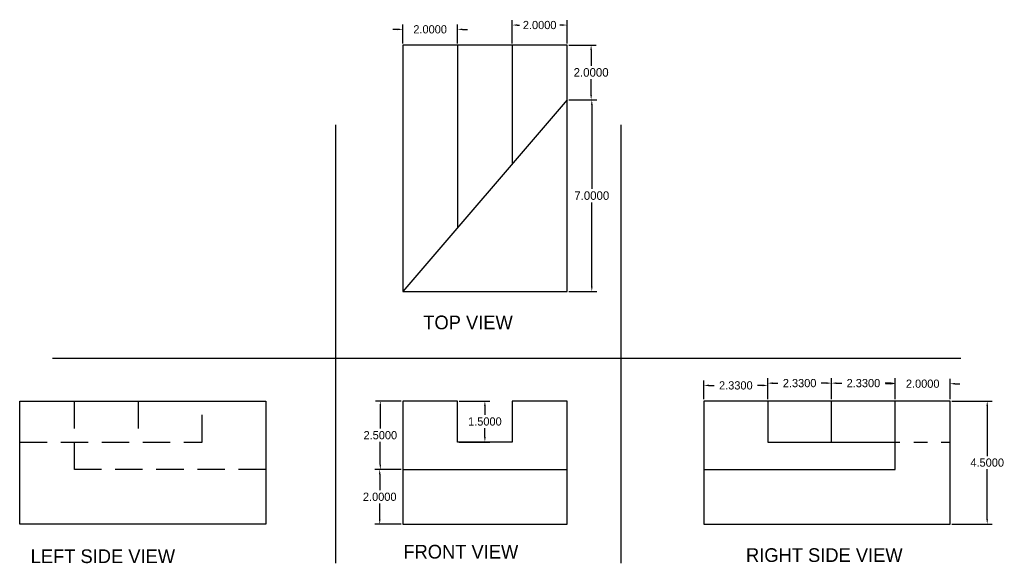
# Model space of a CAD drawing. Header units: inches. Extents: x 23 to 58.9, y 18.7 to 38.5.
import ezdxf

# ---------------------------------------------------------------- set-up
doc = ezdxf.new("R2010")
doc.units = ezdxf.units.IN
doc.header["$MEASUREMENT"] = 0
doc.linetypes.add('CENTERX2', pattern=[4, 2.5, -0.5, 0.5, -0.5])
doc.linetypes.add('DASHEDX2', pattern=[1.5, 1, -0.5])
doc.dimstyles.get("Standard").update_dxf_attribs({"dimtxt": 0.18, "dimasz": 0.18, "dimexe": 0.18, "dimexo": 0.0625, "dimgap": 0.09, "dimtad": 0, "dimtih": 1, "dimtoh": 1, "dimdec": 4, "dimzin": 0, "dimdsep": 46, "dimtxsty": 'Standard', "dimcen": 0.09, "dimadec": 0, "dimazin": 0, "dimtfac": 1, "dimtdec": 4, "dimtofl": 0, "dimtmove": 0, "dimatfit": 3, "dimfxl": 0, "dimtolj": 1, "dimtzin": 0, "dimarcsym": 0})

# ---------------------------------------------------------------- blocks, each defined once
blk = doc.blocks.new('*D1')
at = {"color": 0, "lineweight": -2}
for p, q in [((36.887, 24.623), (35.951, 24.623)), ((36.131, 24.443), (36.131, 23.613)), ((36.131, 22.303), (36.131, 23.133)), ((36.887, 22.123), (35.951, 22.123))]:
    blk.add_line(p, q, dxfattribs=at)
at = {"color": 0}
for points in [[(36.101, 24.443), (36.161, 24.443), (36.131, 24.623)], [(36.101, 22.303), (36.161, 22.303), (36.131, 22.123)]]:
    blk.add_solid(points, dxfattribs=at)
at = {"layer": 'Defpoints', "color": 0}
for p in [(36.95, 24.623), (36.131, 22.123), (36.95, 22.123)]:
    blk.add_point(p, dxfattribs=at)
at = {"color": 0, "insert": (36.131, 23.373), "char_height": 0.3, "attachment_point": 5}
blk.add_mtext('\\A1;2.5000', dxfattribs=at)
blk = doc.blocks.new('*D2')
at = {"color": 0, "lineweight": -2}
for p, q in [((36.887, 22.123), (35.929, 22.123)), ((36.109, 21.943), (36.109, 21.363)), ((36.109, 20.303), (36.109, 20.883)), ((36.887, 20.123), (35.929, 20.123))]:
    blk.add_line(p, q, dxfattribs=at)
at = {"color": 0}
for points in [[(36.079, 21.943), (36.139, 21.943), (36.109, 22.123)], [(36.079, 20.303), (36.139, 20.303), (36.109, 20.123)]]:
    blk.add_solid(points, dxfattribs=at)
at = {"layer": 'Defpoints', "color": 0}
for p in [(36.95, 22.123), (36.109, 20.123), (36.95, 20.123)]:
    blk.add_point(p, dxfattribs=at)
at = {"color": 0, "insert": (36.109, 21.123), "char_height": 0.3, "attachment_point": 5}
blk.add_mtext('\\A1;2.0000', dxfattribs=at)
blk = doc.blocks.new('*D3')
at = {"color": 0, "lineweight": -2}
for p, q in [((39.012, 24.623), (40.13, 24.623)), ((39.95, 24.443), (39.95, 24.113)), ((39.95, 23.303), (39.95, 23.633)), ((39.012, 23.123), (40.13, 23.123))]:
    blk.add_line(p, q, dxfattribs=at)
at = {"color": 0}
for points in [[(39.92, 24.443), (39.98, 24.443), (39.95, 24.623)], [(39.92, 23.303), (39.98, 23.303), (39.95, 23.123)]]:
    blk.add_solid(points, dxfattribs=at)
at = {"layer": 'Defpoints', "color": 0}
for p in [(38.95, 24.623), (38.95, 23.123), (39.95, 23.123)]:
    blk.add_point(p, dxfattribs=at)
at = {"color": 0, "insert": (39.95, 23.873), "char_height": 0.3, "attachment_point": 5}
blk.add_mtext('\\A1;1.5000', dxfattribs=at)
blk = doc.blocks.new('*D4')
at = {"color": 0, "lineweight": -2}
for p, q in [((43.012, 35.623), (44.034, 35.623)), ((43.854, 35.443), (43.854, 32.369)), ((43.854, 28.803), (43.854, 31.876)), ((43.012, 28.623), (44.034, 28.623))]:
    blk.add_line(p, q, dxfattribs=at)
at = {"color": 0}
for points in [[(43.824, 35.443), (43.884, 35.443), (43.854, 35.623)], [(43.824, 28.803), (43.884, 28.803), (43.854, 28.623)]]:
    blk.add_solid(points, dxfattribs=at)
at = {"layer": 'Defpoints', "color": 0}
for p in [(42.95, 35.623), (42.95, 28.623), (43.854, 28.623)]:
    blk.add_point(p, dxfattribs=at)
at = {"color": 0, "insert": (43.854, 32.123), "char_height": 0.3125, "attachment_point": 5}
blk.add_mtext('\\A1;7.0000', dxfattribs=at)
blk = doc.blocks.new('*D6')
at = {"color": 0, "lineweight": -2}
for p, q in [((36.77, 38.196), (36.59, 38.196)), ((36.95, 37.685), (36.95, 38.376)), ((38.95, 37.685), (38.95, 38.376)), ((39.13, 38.196), (39.31, 38.196))]:
    blk.add_line(p, q, dxfattribs=at)
at = {"color": 0}
for points in [[(36.77, 38.226), (36.77, 38.166), (36.95, 38.196)], [(39.13, 38.226), (39.13, 38.166), (38.95, 38.196)]]:
    blk.add_solid(points, dxfattribs=at)
at = {"layer": 'Defpoints', "color": 0}
for p in [(38.95, 38.196), (36.95, 37.623), (38.95, 37.623)]:
    blk.add_point(p, dxfattribs=at)
at = {"color": 0, "insert": (37.95, 38.196), "char_height": 0.3, "attachment_point": 5}
blk.add_mtext('\\A1;2.0000', dxfattribs=at)
blk = doc.blocks.new('*D7')
at = {"color": 0, "lineweight": -2}
for p, q in [((40.95, 37.685), (40.95, 38.533)), ((42.95, 37.685), (42.95, 38.533)), ((41.13, 38.353), (41.21, 38.353)), ((42.77, 38.353), (42.69, 38.353))]:
    blk.add_line(p, q, dxfattribs=at)
at = {"color": 0}
for points in [[(41.13, 38.383), (41.13, 38.323), (40.95, 38.353)], [(42.77, 38.383), (42.77, 38.323), (42.95, 38.353)]]:
    blk.add_solid(points, dxfattribs=at)
at = {"layer": 'Defpoints', "color": 0}
for p in [(42.95, 38.353), (40.95, 37.623), (42.95, 37.623)]:
    blk.add_point(p, dxfattribs=at)
at = {"color": 0, "insert": (41.95, 38.353), "char_height": 0.3, "attachment_point": 5}
blk.add_mtext('\\A1;2.0000', dxfattribs=at)
blk = doc.blocks.new('*D8')
at = {"color": 0, "lineweight": -2}
for p, q in [((47.95, 24.685), (47.95, 25.372)), ((48.13, 25.192), (48.325, 25.192)), ((50.1, 25.192), (49.905, 25.192)), ((50.28, 24.685), (50.28, 25.372))]:
    blk.add_line(p, q, dxfattribs=at)
at = {"color": 0}
for points in [[(48.13, 25.222), (48.13, 25.162), (47.95, 25.192)], [(50.1, 25.222), (50.1, 25.162), (50.28, 25.192)]]:
    blk.add_solid(points, dxfattribs=at)
at = {"layer": 'Defpoints', "color": 0}
for p in [(50.28, 25.192), (47.95, 24.623), (50.28, 24.623)]:
    blk.add_point(p, dxfattribs=at)
at = {"color": 0, "insert": (49.115, 25.192), "char_height": 0.3, "attachment_point": 5}
blk.add_mtext('\\A1;2.3300', dxfattribs=at)
blk = doc.blocks.new('*D9')
at = {"color": 0, "lineweight": -2}
for p, q in [((50.28, 24.685), (50.28, 25.455)), ((50.46, 25.275), (50.655, 25.275)), ((52.43, 25.275), (52.235, 25.275)), ((52.61, 24.685), (52.61, 25.455))]:
    blk.add_line(p, q, dxfattribs=at)
at = {"color": 0}
for points in [[(50.46, 25.305), (50.46, 25.245), (50.28, 25.275)], [(52.43, 25.305), (52.43, 25.245), (52.61, 25.275)]]:
    blk.add_solid(points, dxfattribs=at)
at = {"layer": 'Defpoints', "color": 0}
for p in [(52.61, 25.275), (50.28, 24.623), (52.61, 24.623)]:
    blk.add_point(p, dxfattribs=at)
at = {"color": 0, "insert": (51.445, 25.275), "char_height": 0.3, "attachment_point": 5}
blk.add_mtext('\\A1;2.3300', dxfattribs=at)
blk = doc.blocks.new('*D10')
at = {"color": 0, "lineweight": -2}
for p, q in [((52.61, 24.685), (52.61, 25.455)), ((52.79, 25.275), (52.985, 25.275)), ((54.76, 25.275), (54.565, 25.275)), ((54.94, 24.685), (54.94, 25.455))]:
    blk.add_line(p, q, dxfattribs=at)
at = {"color": 0}
for points in [[(52.79, 25.305), (52.79, 25.245), (52.61, 25.275)], [(54.76, 25.305), (54.76, 25.245), (54.94, 25.275)]]:
    blk.add_solid(points, dxfattribs=at)
at = {"layer": 'Defpoints', "color": 0}
for p in [(54.94, 25.275), (52.61, 24.623), (54.94, 24.623)]:
    blk.add_point(p, dxfattribs=at)
at = {"color": 0, "insert": (53.775, 25.275), "char_height": 0.3, "attachment_point": 5}
blk.add_mtext('\\A1;2.3300', dxfattribs=at)
blk = doc.blocks.new('*D11')
at = {"color": 0, "lineweight": -2}
for p, q in [((54.76, 25.254), (54.58, 25.254)), ((54.94, 24.685), (54.94, 25.434)), ((56.94, 24.685), (56.94, 25.434)), ((57.12, 25.254), (57.3, 25.254))]:
    blk.add_line(p, q, dxfattribs=at)
at = {"color": 0}
for points in [[(54.76, 25.284), (54.76, 25.224), (54.94, 25.254)], [(57.12, 25.284), (57.12, 25.224), (56.94, 25.254)]]:
    blk.add_solid(points, dxfattribs=at)
at = {"layer": 'Defpoints', "color": 0}
for p in [(56.94, 25.254), (54.94, 24.623), (56.94, 24.623)]:
    blk.add_point(p, dxfattribs=at)
at = {"color": 0, "insert": (55.94, 25.254), "char_height": 0.3, "attachment_point": 5}
blk.add_mtext('\\A1;2.0000', dxfattribs=at)
blk = doc.blocks.new('*D12')
at = {"color": 0, "lineweight": -2}
for p, q in [((57.002, 24.623), (58.476, 24.623)), ((58.296, 24.443), (58.296, 22.613)), ((58.296, 20.303), (58.296, 22.133)), ((57.002, 20.123), (58.476, 20.123))]:
    blk.add_line(p, q, dxfattribs=at)
at = {"color": 0}
for points in [[(58.266, 24.443), (58.326, 24.443), (58.296, 24.623)], [(58.266, 20.303), (58.326, 20.303), (58.296, 20.123)]]:
    blk.add_solid(points, dxfattribs=at)
at = {"layer": 'Defpoints', "color": 0}
for p in [(56.94, 24.623), (56.94, 20.123), (58.296, 20.123)]:
    blk.add_point(p, dxfattribs=at)
at = {"color": 0, "insert": (58.296, 22.373), "char_height": 0.3, "attachment_point": 5}
blk.add_mtext('\\A1;4.5000', dxfattribs=at)
blk = doc.blocks.new('*D13')
at = {"color": 0, "lineweight": -2}
for p, q in [((43.012, 37.623), (44.01, 37.623)), ((43.83, 37.443), (43.83, 36.869)), ((43.83, 35.803), (43.83, 36.376)), ((43.012, 35.623), (44.01, 35.623))]:
    blk.add_line(p, q, dxfattribs=at)
at = {"color": 0}
for points in [[(43.8, 37.443), (43.86, 37.443), (43.83, 37.623)], [(43.8, 35.803), (43.86, 35.803), (43.83, 35.623)]]:
    blk.add_solid(points, dxfattribs=at)
at = {"layer": 'Defpoints', "color": 0}
for p in [(42.95, 37.623), (42.95, 35.623), (43.83, 35.623)]:
    blk.add_point(p, dxfattribs=at)
at = {"color": 0, "insert": (43.83, 36.623), "char_height": 0.3125, "attachment_point": 5}
blk.add_mtext('\\A1;2.0000', dxfattribs=at)

msp = doc.modelspace()

# ---------------------------------------------------------------- linework, layer by layer
for p, q in [((38.94995, 37.62251), (36.94995, 37.62251)), ((36.94995, 37.62251), (36.94995, 28.62251)), ((40.94995, 37.62251), (38.94995, 37.62251)), ((38.94995, 37.62251), (38.94995, 30.95584)), ((42.94995, 37.62251), (40.94995, 37.62251)), ((40.94995, 37.62251), (40.94995, 33.28918)), ((42.94995, 35.62251), (42.94995, 37.62251)), ((42.94995, 35.62251), (36.94995, 28.62251)), ((42.94995, 28.62251), (42.94995, 35.62251)), ((34.48871, 34.70496), (34.48871, 18.70496)), ((44.91919, 34.70496), (44.91919, 18.70496)), ((36.94995, 28.62251), (38.94995, 28.62251)), ((38.94995, 28.62251), (40.94995, 28.62251)), ((40.94995, 28.62251), (42.94995, 28.62251)), ((24.15266, 26.18199), (57.33469, 26.18199)), ((22.95995, 23.12251), (22.95995, 24.62251)), ((22.95995, 24.62251), (24.95995, 24.62251)), ((24.95995, 24.62251), (27.28995, 24.62251)), ((27.28995, 24.62251), (29.61995, 24.62251)), ((29.61995, 24.62251), (31.94995, 24.62251)), ((31.94995, 24.62251), (31.94995, 22.12251)), ((38.94995, 24.62251), (36.94995, 24.62251)), ((36.94995, 24.62251), (36.94995, 22.12251)), ((38.94995, 23.12251), (38.94995, 24.62251)), ((42.94995, 24.62251), (40.94995, 24.62251)), ((40.94995, 24.62251), (40.94995, 23.12251)), ((42.94995, 22.12251), (42.94995, 24.62251)), ((50.27995, 24.62251), (47.94995, 24.62251)), ((47.94995, 24.62251), (47.94995, 22.12251)), ((52.60995, 24.62251), (50.27995, 24.62251)), ((50.27995, 24.62251), (50.27995, 23.12251)), ((54.93995, 24.62251), (52.60995, 24.62251)), ((52.60995, 23.12251), (52.60995, 24.62251)), ((56.93995, 24.62251), (54.93995, 24.62251)), ((54.93995, 22.12251), (54.93995, 24.62251)), ((56.93995, 23.12251), (56.93995, 24.62251)), ((22.95995, 20.12251), (22.95995, 23.12251)), ((40.94995, 23.12251), (38.94995, 23.12251)), ((50.27995, 23.12251), (52.60995, 23.12251)), ((56.93995, 20.12251), (56.93995, 23.12251)), ((31.94995, 22.12251), (31.94995, 20.12251)), ((36.94995, 22.12251), (36.94995, 20.12251)), ((36.94995, 22.12251), (42.94995, 22.12251)), ((42.94995, 20.12251), (42.94995, 22.12251)), ((47.94995, 22.12251), (47.94995, 20.12251)), ((47.94995, 22.12251), (54.93995, 22.12251)), ((31.94995, 20.12251), (22.95995, 20.12251)), ((36.94995, 20.12251), (42.94995, 20.12251)), ((47.94995, 20.12251), (56.93995, 20.12251))]:
    msp.add_line(p, q)
at = {"linetype": 'DASHEDX2'}
for p, q in [((24.95995, 22.12251), (24.95995, 24.62251)), ((27.28995, 24.62251), (27.28995, 23.12251)), ((29.61995, 23.12251), (29.61995, 24.62251)), ((22.95995, 23.12251), (29.61995, 23.12251)), ((31.94995, 22.12251), (24.95995, 22.12251))]:
    msp.add_line(p, q, dxfattribs=at)
at = {"linetype": 'CENTERX2'}
msp.add_line((52.60995, 23.12251), (56.93995, 23.12251), dxfattribs=at)

# ---------------------------------------------------------------- texts
at = {"char_height": 0.5, "attachment_point": 1}
for s, insert, width in [('TOP VIEW', (37.69981, 27.74289), 5.9346655), (' LEFT SIDE VIEW', (23.1744, 19.20413), 7.4702086), (' FRONT VIEW', (36.78678, 19.36994), 6.4741808), ('RIGHT SIDE VIEW', (49.48614, 19.24558), 8.4662364)]:
    msp.add_mtext(s, dxfattribs=dict(at, insert=insert, width=width))

# ---------------------------------------------------------------- dimensions: what is measured, and where the dimension line sits
dim = msp.add_linear_dim(base=(42.94995, 38.35265), p1=(40.94995, 37.62251), p2=(42.94995, 37.62251), angle=0, dimstyle='Standard', override={"dimtxt": 0.3})
dim.commit()
dim.dimension.update_dxf_attribs({"geometry": '*D7', "text_midpoint": (41.94995, 38.35265), "dimtype": 161})
for p1, p2, distance, override, picture, middle in [((36.94995, 37.62251), (38.94995, 37.62251), 0.57366, {"dimtxt": 0.3}, '*D6', (37.94995, 38.19617)), ((42.94995, 35.62251), (42.94995, 28.62251), 0.90403, {"dimtxt": 0.3125}, '*D4', (43.85398, 32.12251)), ((47.94995, 24.62251), (50.27995, 24.62251), 0.56956, {"dimtxt": 0.3}, '*D8', (49.11495, 25.19207)), ((50.27995, 24.62251), (52.60995, 24.62251), 0.652, {"dimtxt": 0.3}, '*D9', (51.44495, 25.27451)), ((52.60995, 24.62251), (54.93995, 24.62251), 0.652, {"dimtxt": 0.3}, '*D10', (53.77495, 25.27451)), ((54.93995, 24.62251), (56.93995, 24.62251), 0.63139, {"dimtxt": 0.3}, '*D11', (55.93995, 25.2539)), ((36.94995, 24.62251), (36.94995, 22.12251), -0.81919, {"dimtxt": 0.3}, '*D1', (36.13075, 23.37251)), ((38.94995, 24.62251), (38.94995, 23.12251), 1, {"dimtxt": 0.3}, '*D3', (39.94995, 23.87251)), ((56.93995, 24.62251), (56.93995, 20.12251), 1.35562, {"dimtxt": 0.3}, '*D12', (58.29556, 22.37251)), ((36.94995, 22.12251), (36.94995, 20.12251), -0.84133, {"dimtxt": 0.3}, '*D2', (36.10861, 21.12251))]:
    dim = msp.add_aligned_dim(p1=p1, p2=p2, distance=distance, dimstyle='Standard', override=override)
    dim.commit()
    dim.dimension.update_dxf_attribs({"geometry": picture, "text_midpoint": middle})
dim = msp.add_linear_dim(base=(43.82954, 35.62251), p1=(42.94995, 37.62251), p2=(42.94995, 35.62251), angle=90, dimstyle='Standard', override={"dimtxt": 0.3125})
dim.commit()
dim.dimension.update_dxf_attribs({"geometry": '*D13', "text_midpoint": (43.82954, 36.62251)})

doc.saveas('drawing.dxf')
